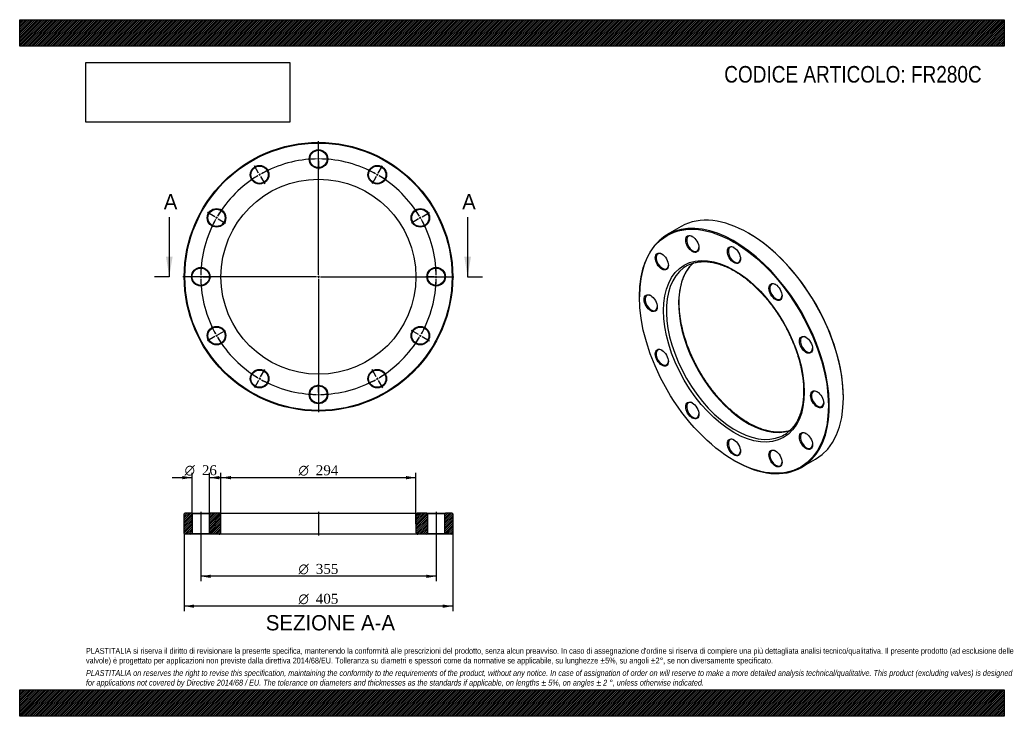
# Model space of a CAD drawing. Header units: millimetres. Extents: x 0 to 1485, y 0 to 1050.
import ezdxf
from ezdxf.enums import TextEntityAlignment as Align
from ezdxf.lldxf.tags import DXFTag

# ---------------------------------------------------------------- set-up
doc = ezdxf.new("R2010")
doc.units = ezdxf.units.MM
doc.header["$LTSCALE"] = 5
for name, color, linetype in [('Default', 7, 'Continuous'), ('DV2_Default', 7, 'Continuous'), ('DV3_Default', 7, 'Continuous'), ('FR280C', 7, 'Continuous')]:
    doc.layers.add(name, color=color, linetype=linetype)
doc.styles.add('SEACAD_Solid_Edge_ANSI', font='seans.ttf')
doc.styles.add('SEACAD_Solid_Edge_ANSI1_Symbols', font='semeca1.ttf')
doc.styles.add('SEACAD_Times_New_Roman', font='times.ttf')
tags = doc.linetypes.add('CENTER2', pattern=[28.575, 19.05, -3.175, 3.175, -3.175]).pattern_tags.tags
tags[10:11] = [DXFTag(74, 4), DXFTag(75, 0), DXFTag(340, '0'), DXFTag(46, 0.0), DXFTag(50, 0.0), DXFTag(44, 0.0), DXFTag(45, 0.0)]
tags[8:9] = [DXFTag(74, 4), DXFTag(75, 0), DXFTag(340, '0'), DXFTag(46, 0.0), DXFTag(50, 0.0), DXFTag(44, 0.0), DXFTag(45, 0.0)]
tags[6:7] = [DXFTag(74, 4), DXFTag(75, 0), DXFTag(340, '0'), DXFTag(46, 0.0), DXFTag(50, 0.0), DXFTag(44, 0.0), DXFTag(45, 0.0)]
tags[4:5] = [DXFTag(74, 4), DXFTag(75, 0), DXFTag(340, '0'), DXFTag(46, 0.0), DXFTag(50, 0.0), DXFTag(44, 0.0), DXFTag(45, 0.0)]
tags = doc.linetypes.add('HIDDEN2', pattern=[4.7625, 3.175, -1.5875]).pattern_tags.tags
tags[6:7] = [DXFTag(74, 4), DXFTag(75, 0), DXFTag(340, '0'), DXFTag(46, 0.0), DXFTag(50, 0.0), DXFTag(44, 0.0), DXFTag(45, 0.0)]
tags[4:5] = [DXFTag(74, 4), DXFTag(75, 0), DXFTag(340, '0'), DXFTag(46, 0.0), DXFTag(50, 0.0), DXFTag(44, 0.0), DXFTag(45, 0.0)]
picture_1 = doc.add_image_def('image1.jpg', size_in_pixel=(4302, 1260))

# ---------------------------------------------------------------- blocks, each defined once
blk = doc.blocks.new('SE')
at = {"layer": 'FR280C', "color": 7, "linetype": 'Continuous'}
for p, q in [((997.8, 738.3), (976.6, 726)), ((1099.8, 727.8), (1099.1, 728.2)), ((934.7, 633.3), (934.7, 632.5)), ((1242.3, 480.2), (1242.3, 481)), ((1179.1, 375.3), (1200.3, 387.5)), ((1077.2, 385.7), (1077.9, 385.3))]:
    blk.add_line(p, q, dxfattribs=at)
for centre, major_axis, start_param, end_param in [((1099.1, 562.9), (-101.3, 175.4), 3.141593, 6.283185), ((1077.9, 550.6), (101.3, -175.4), 0, 3.926991), ((1099.8, 563.3), (100.8, -174.5), 0.785398, 2.356194), ((1015.1, 712.4), (-6.5, 11.3), 0, 3.889233), ((1015.1, 712.4), (-6.5, 11.3), 5.535545, 6.283185), ((969.2, 685.9), (-6.5, 11.3), 5.535545, 6.283185), ((1077.9, 695.6), (-6.5, 11.3), 0, 3.889233), ((1077.9, 695.6), (-6.5, 11.3), 5.535545, 6.283185), ((969.2, 685.9), (-6.5, 11.3), 0, 3.889233), ((1097.7, 562.1), (73.5, -127.3), 3.265446, 6.158356), ((1079.3, 551.5), (-73.5, 127.3), 0.063833, 3.076283), ((1079.3, 551.5), (-73.5, 127.3), 0, 0.063833), ((1079.3, 551.5), (-73.5, 127.3), 6.217512, 6.283185), ((1140.6, 639.9), (-6.5, 11.3), 0, 3.889233), ((1140.6, 639.9), (-6.5, 11.3), 5.535545, 6.283185), ((952.4, 623.1), (-6.5, 11.3), 0, 3.889233), ((952.4, 623.1), (-6.5, 11.3), 5.535545, 6.283185), ((1186.6, 560.4), (-6.5, 11.3), 0, 3.889233), ((1186.6, 560.4), (-6.5, 11.3), 5.535545, 6.283185), ((969.2, 540.9), (-6.5, 11.3), 0, 3.889233), ((969.2, 540.9), (-6.5, 11.3), 5.535545, 6.283185), ((1203.4, 478.2), (-6.5, 11.3), 5.535545, 6.283185), ((1203.4, 478.2), (-6.5, 11.3), 0, 3.889233), ((1015.1, 461.4), (-6.5, 11.3), 0, 3.889233), ((1015.1, 461.4), (-6.5, 11.3), 5.535545, 6.283185), ((1077.9, 405.7), (-6.5, 11.3), 0, 3.889233), ((1077.9, 405.7), (-6.5, 11.3), 5.535545, 6.283185), ((1079.3, 551.5), (-73.5, 127.3), 3.076283, 3.200505), ((1186.6, 415.4), (-6.5, 11.3), 0, 3.889233), ((1186.6, 415.4), (-6.5, 11.3), 5.535545, 6.283185), ((1140.6, 388.9), (-6.5, 11.3), 5.535545, 6.283185), ((1140.6, 388.9), (-6.5, 11.3), 0, 3.889233), ((1077.9, 550.6), (101.3, -175.4), 5.497787, 6.283185)]:
    blk.add_ellipse(centre, major_axis=major_axis, ratio=0.57735, start_param=start_param, end_param=end_param, dxfattribs=at)
for centre, major_axis in [((1077.2, 550.2), (-100.8, 174.5)), ((1014.4, 712), (7, -12.1)), ((968.5, 685.5), (7, -12.1)), ((1077.2, 550.2), (75, -129.9)), ((1077.2, 695.2), (7, -12.1)), ((1139.9, 639.5), (7, -12.1)), ((951.7, 622.7), (7, -12.1)), ((1185.9, 559.9), (7, -12.1)), ((968.5, 540.5), (7, -12.1)), ((1202.7, 477.8), (7, -12.1)), ((1014.4, 461), (7, -12.1)), ((1077.2, 405.3), (7, -12.1)), ((1185.9, 415), (7, -12.1)), ((1139.9, 388.5), (7, -12.1))]:
    blk.add_ellipse(centre, major_axis=major_axis, ratio=0.57735, dxfattribs=at)
for points, knots in [([(1010.6, 681.1), (1011.1, 681.4), (1012.5, 682), (1015.2, 683), (1018.6, 683.9), (1022.2, 684.6), (1025.8, 685.1), (1029.5, 685.4), (1033.3, 685.4), (1037.2, 685.2), (1041.2, 684.8), (1045.2, 684.1), (1049.3, 683.2), (1053.4, 682.1), (1057.6, 680.7), (1061.8, 679.2), (1066.1, 677.4), (1070.4, 675.4), (1074.7, 673.1), (1079, 670.7), (1083.3, 668), (1087.6, 665.2), (1091.9, 662.1), (1096.2, 658.9), (1100.4, 655.4), (1104.6, 651.8), (1108.8, 648), (1112.9, 644.1), (1117, 639.9), (1121, 635.6), (1124.9, 631.2), (1128.7, 626.6), (1132.5, 621.9), (1136.1, 617.1), (1139.7, 612.1), (1143.1, 607.1), (1146.5, 601.9), (1149.7, 596.7), (1152.8, 591.4), (1155.8, 586), (1158.6, 580.5), (1161.3, 575), (1163.8, 569.5), (1166.2, 563.9), (1168.5, 558.3), (1170.6, 552.7), (1172.5, 547.1), (1174.3, 541.5), (1175.9, 535.9), (1177.3, 530.3), (1178.5, 524.8), (1179.6, 519.3), (1180.5, 513.9), (1181.3, 508.6), (1181.8, 503.3), (1182.2, 498.1), (1182.4, 493), (1182.4, 488), (1182.2, 483.2), (1181.9, 478.4), (1181.3, 473.8), (1180.6, 469.3), (1179.8, 465), (1178.7, 460.8), (1177.5, 456.8), (1176.1, 452.9), (1174.6, 449.2), (1172.9, 445.7), (1171, 442.4), (1169, 439.3), (1166.8, 436.3), (1164.5, 433.6), (1162, 431), (1159.4, 428.7), (1157.8, 427.5), (1156.8, 426.8)], [0, 0, 0, 0, 0.005844, 0.019927, 0.033987, 0.048017, 0.062012, 0.07597, 0.089892, 0.103781, 0.117642, 0.131478, 0.145294, 0.159094, 0.172883, 0.186663, 0.200438, 0.214209, 0.227979, 0.241749, 0.255519, 0.269291, 0.283065, 0.296842, 0.310621, 0.324403, 0.338189, 0.351977, 0.365768, 0.379561, 0.393357, 0.407155, 0.420955, 0.434757, 0.44856, 0.462364, 0.476169, 0.489975, 0.503781, 0.517587, 0.531393, 0.545198, 0.559002, 0.572806, 0.586607, 0.600407, 0.614205, 0.628001, 0.641794, 0.655585, 0.669372, 0.683156, 0.696937, 0.710715, 0.724489, 0.73826, 0.752028, 0.765793, 0.779555, 0.793317, 0.807078, 0.820839, 0.834603, 0.848371, 0.862147, 0.875933, 0.889733, 0.903552, 0.917394, 0.931264, 0.945166, 0.959103, 0.973078, 0.98709, 1, 1, 1, 1]), ([(1099.2, 442.2), (1098.4, 442.7), (1096.3, 443.9), (1092.6, 446.2), (1088.3, 449.1), (1084, 452.2), (1079.7, 455.5), (1075.5, 459), (1071.3, 462.7), (1067.1, 466.5), (1063, 470.5), (1059, 474.7), (1055, 479), (1051.1, 483.5), (1047.3, 488.1), (1043.6, 492.8), (1039.9, 497.7), (1036.4, 502.6), (1033, 507.7), (1029.7, 512.9), (1026.5, 518.2), (1023.4, 523.5), (1020.5, 528.9), (1017.7, 534.4), (1015, 539.9), (1012.5, 545.5), (1010.2, 551), (1007.9, 556.6), (1005.9, 562.3), (1004, 567.9), (1002.3, 573.5), (1000.7, 579), (999.4, 584.6), (998.1, 590.1), (997.1, 595.6), (996.3, 601), (995.6, 606.3), (995.1, 611.5), (994.7, 616.7), (994.6, 621.8), (994.6, 626.7), (994.8, 631.6), (995.2, 636.3), (995.8, 640.9), (996.5, 645.3), (997.5, 649.6), (998.5, 653.8), (999.8, 657.7), (1001.2, 661.5), (1002.8, 665.2), (1004.5, 668.7), (1006.5, 671.9), (1008.5, 675), (1010.7, 677.9), (1013.1, 680.6), (1014.7, 682.2), (1015.6, 683)], [0, 0, 0, 0, 0.0095275, 0.0276664, 0.045809, 0.0639546, 0.0821038, 0.1002566, 0.1184134, 0.136574, 0.1547384, 0.1729064, 0.1910778, 0.2092522, 0.2274294, 0.2456091, 0.2637909, 0.2819745, 0.3001595, 0.3183456, 0.3365324, 0.3547195, 0.3729065, 0.3910931, 0.4092787, 0.4274631, 0.4456458, 0.4638266, 0.4820049, 0.5001806, 0.5183532, 0.5365224, 0.554688, 0.5728495, 0.5910069, 0.6091598, 0.6273083, 0.6454523, 0.6635919, 0.6817275, 0.6998596, 0.717989, 0.7361169, 0.7542444, 0.7723733, 0.7905059, 0.8086452, 0.8267951, 0.84496, 0.8631451, 0.881356, 0.899599, 0.9178802, 0.9362049, 0.9545773, 0.9725782, 0.9725782, 0.9725782, 0.9725782]), ([(1161.4, 430.5), (1160.7, 430.3), (1158.8, 429.7), (1155.7, 429.1), (1152.1, 428.5), (1148.4, 428.2), (1144.6, 428.1), (1140.7, 428.3), (1136.8, 428.6), (1132.8, 429.2), (1128.7, 430.1), (1124.6, 431.1), (1120.4, 432.4), (1116.2, 434), (1112, 435.7), (1107.7, 437.6), (1103.4, 439.8), (1100.7, 441.3), (1099.2, 442.2)], [0.0890274, 0.0890274, 0.0890274, 0.0890274, 0.1274027, 0.1864333, 0.24532, 0.3040532, 0.3626346, 0.4210741, 0.4793876, 0.5375934, 0.5957107, 0.6537579, 0.7117518, 0.769707, 0.827636, 0.8855487, 0.9434534, 1, 1, 1, 1])]:
    blk.add_open_spline(points, degree=3, knots=knots, dxfattribs=at)
blk = doc.blocks.new('SE1')
at = {"layer": 'Default', "color": 7, "linetype": 'CENTER2'}
for start, end in [(90.9684, 119.0316), (60.9684, 89.0316), (120.9684, 149.0316), (30.9684, 59.0316), (150.9684, 179.0316), (0.9684, 29.0316), (180.9684, 209.0316), (330.9684, 359.0316), (210.9684, 239.0316), (300.9684, 329.0316), (240.9684, 269.0316), (270.9684, 299.0316)]:
    blk.add_arc((450.6, 662.6), 177.5, start, end, dxfattribs=at)
at = {"layer": 'DV2_Default', "color": 7, "linetype": 'CENTER2'}
for p, q in [((450.6, 665.6), (450.6, 866.8)), ((450.6, 843.1), (450.6, 855.8)), ((360.3, 818.9), (354, 829.9)), ((540.8, 818.9), (547.2, 829.9)), ((294.3, 752.8), (283.2, 759.2)), ((606.9, 752.8), (617.9, 759.2)), ((447.6, 662.6), (246.3, 662.6)), ((270.1, 662.6), (257.3, 662.6)), ((452.1, 662.6), (449.1, 662.6)), ((450.6, 664.1), (450.6, 661.1)), ((450.6, 659.6), (450.6, 458.3)), ((453.6, 662.6), (654.8, 662.6)), ((631.1, 662.6), (642.8, 662.6)), ((631.1, 662.6), (643.8, 662.6)), ((294.3, 572.3), (283.2, 566)), ((606.9, 572.3), (617.9, 566)), ((360.3, 506.3), (354, 495.2)), ((540.8, 506.3), (547.2, 495.2)), ((450.6, 482.1), (450.6, 469.3))]:
    blk.add_line(p, q, dxfattribs=at)
at = {"layer": 'DV2_Default', "color": 7, "linetype": 'HIDDEN2'}
for p, q in [((450.6, 838.6), (450.6, 841.6)), ((450.6, 837.1), (450.6, 824.3)), ((362.6, 815), (361.1, 817.6)), ((538.6, 815), (540.1, 817.6)), ((363.3, 813.7), (369.7, 802.7)), ((537.8, 813.7), (531.5, 802.7)), ((298.2, 750.6), (295.6, 752.1)), ((299.5, 749.8), (310.5, 743.5)), ((601.7, 749.8), (590.7, 743.5)), ((603, 750.6), (605.6, 752.1)), ((274.6, 662.6), (271.6, 662.6)), ((276.1, 662.6), (288.8, 662.6)), ((625.1, 662.6), (612.3, 662.6)), ((625.1, 662.6), (613.3, 662.6)), ((626.6, 662.6), (629.6, 662.6)), ((626.6, 662.6), (629.6, 662.6)), ((299.5, 575.3), (310.5, 581.7)), ((601.7, 575.3), (590.7, 581.7)), ((298.2, 574.6), (295.6, 573.1)), ((603, 574.6), (605.6, 573.1)), ((363.3, 511.5), (369.7, 522.5)), ((537.8, 511.5), (531.5, 522.5)), ((362.6, 510.2), (361.1, 507.6)), ((538.6, 510.2), (540.1, 507.6)), ((450.6, 488.1), (450.6, 500.8)), ((450.6, 486.6), (450.6, 483.6))]:
    blk.add_line(p, q, dxfattribs=at)
at = {"layer": 'DV2_Default', "color": 7, "linetype": 'CENTER2'}
for start, end in [(90.9684, 95.084), (89.5158, 90.4842), (84.916, 89.0316), (119.5158, 120.4842), (114.916, 119.0316), (60.9684, 65.084), (59.5158, 60.4842), (120.9684, 125.084), (54.916, 59.0316), (144.916, 149.0316), (30.9684, 35.084), (150.9684, 155.084), (149.5158, 150.4842), (29.5158, 30.4842), (24.916, 29.0316), (174.916, 179.0316), (0.9684, 5.084), (0.9684, 4.7612), (179.5158, 180.4842), (180.9684, 185.084), (354.916, 359.0316), (355.2388, 359.0316), (359.5158, 0.4842), (359.5158, 0.4842), (204.916, 209.0316), (330.9684, 335.084), (209.5158, 210.4842), (210.9684, 215.084), (324.916, 329.0316), (329.5158, 330.4842), (234.916, 239.0316), (239.5158, 240.4842), (240.9684, 245.084), (294.916, 299.0316), (299.5158, 300.4842), (300.9684, 305.084), (264.916, 269.0316), (269.5158, 270.4842), (270.9684, 275.084)]:
    blk.add_arc((450.6, 662.6), 177.5, start, end, dxfattribs=at)
at = {"layer": 'FR280C', "color": 7, "linetype": 'Continuous'}
for centre, radius in [((450.6, 662.6), 202.5), ((450.6, 662.6), 201.5), ((450.6, 840.1), 14), ((450.6, 840.1), 13), ((361.8, 816.3), 14), ((361.8, 816.3), 13), ((539.3, 816.3), 14), ((539.3, 816.3), 13), ((450.6, 662.6), 147), ((296.9, 751.3), 14), ((296.9, 751.3), 13), ((604.3, 751.3), 14), ((604.3, 751.3), 13), ((273.1, 662.6), 14), ((273.1, 662.6), 13), ((628.1, 662.6), 14), ((628.1, 662.6), 13), ((296.9, 573.8), 14), ((296.9, 573.8), 13), ((604.3, 573.8), 14), ((604.3, 573.8), 13), ((361.8, 508.9), 14), ((361.8, 508.9), 13), ((539.3, 508.9), 14), ((539.3, 508.9), 13), ((450.6, 485.1), 14), ((450.6, 485.1), 13)]:
    blk.add_circle(centre, radius, dxfattribs=at)
blk = doc.blocks.new('SE3')
at = {"color": 7, "linetype": 'Continuous', "style": 'SEACAD_Solid_Edge_ANSI'}
blk.add_text('A', height=23, dxfattribs=at).set_placement((217.3, 787.1), align=Align.TOP_LEFT)
blk = doc.blocks.new('SE4')
at = {"color": 7, "linetype": 'Continuous', "style": 'SEACAD_Solid_Edge_ANSI'}
blk.add_text('A', height=23, dxfattribs=at).set_placement((667.3, 787.1), align=Align.TOP_LEFT)
blk = doc.blocks.new('SEANNOT_GROUP')
at = {"linetype": 'Continuous'}
blk.add_hatch(color=7, dxfattribs=at).paths.add_polyline_path([(220.6, 692.6), (225.6, 662.6), (230.6, 692.6)])
at = {"color": 7, "linetype": 'Continuous'}
blk.add_lwpolyline([(225.6, 752.6), (225.6, 662.6)], dxfattribs=at)
blk = doc.blocks.new('SEANNOT_GROUP1')
at = {"linetype": 'Continuous'}
blk.add_hatch(color=7, dxfattribs=at).paths.add_polyline_path([(670.6, 692.6), (675.6, 662.6), (680.6, 692.6)])
at = {"color": 7, "linetype": 'Continuous'}
blk.add_lwpolyline([(675.6, 752.6), (675.6, 662.6)], dxfattribs=at)
blk = doc.blocks.new('SE2')
at = {"layer": 'Default', "color": 7, "linetype": 'CENTER2'}
for p, q in [((225.6, 662.6), (203.1, 662.6)), ((675.6, 662.6), (698.1, 662.6))]:
    blk.add_line(p, q, dxfattribs=at)
at = {"layer": 'Default'}
for name in ['SE3', 'SE4', 'SEANNOT_GROUP', 'SEANNOT_GROUP1']:
    blk.add_blockref(name, (0, 0), dxfattribs=at)
blk = doc.blocks.new('SE5')
at = {"layer": 'FR280C', "linetype": 'Continuous'}
h = blk.add_hatch(dxfattribs=at)
h.set_pattern_fill('LINE', scale=0.62992, angle=45, style=0)
h.paths.add_polyline_path([(259.1, 306.3), (249.1, 306.3), (248.1, 305.3), (248.1, 275.3), (249.1, 274.3), (259.1, 274.3), (260.1, 275.3), (260.1, 305.3)])
h = blk.add_hatch(dxfattribs=at)
h.set_pattern_fill('LINE', scale=0.62992, angle=45, style=0)
edge = h.paths.add_edge_path()
edge.add_line((287.1, 274.3), (300.6, 274.3))
edge.add_arc((300.6, 277.3), 3, 270, 360)
edge.add_line((303.6, 277.3), (303.6, 303.3))
edge.add_arc((300.6, 303.3), 3, 0, 90)
edge.add_line((300.6, 306.3), (287.1, 306.3))
edge.add_line((287.1, 306.3), (286.1, 305.3))
edge.add_line((286.1, 305.3), (286.1, 275.3))
edge.add_line((286.1, 275.3), (287.1, 274.3))
h = blk.add_hatch(dxfattribs=at)
h.set_pattern_fill('LINE', scale=0.62992, angle=45, style=0)
edge = h.paths.add_edge_path()
edge.add_line((615.1, 275.3), (615.1, 305.3))
edge.add_line((615.1, 305.3), (614.1, 306.3))
edge.add_line((614.1, 306.3), (600.6, 306.3))
edge.add_arc((600.6, 303.3), 3, 90, 180)
edge.add_line((597.6, 303.3), (597.6, 277.3))
edge.add_arc((600.6, 277.3), 3, 180, 270)
edge.add_line((600.6, 274.3), (614.1, 274.3))
edge.add_line((614.1, 274.3), (615.1, 275.3))
h = blk.add_hatch(dxfattribs=at)
h.set_pattern_fill('LINE', scale=0.62992, angle=45, style=0)
h.paths.add_polyline_path([(641.1, 305.3), (641.1, 275.3), (642.1, 274.3), (652.1, 274.3), (653.1, 275.3), (653.1, 305.3), (652.1, 306.3), (642.1, 306.3)])
at = {"layer": 'DV3_Default', "color": 7, "linetype": 'CENTER2'}
for p, q in [((273.1, 308.1), (273.1, 272.6)), ((450.6, 308.1), (450.6, 272.6)), ((628.1, 308.1), (628.1, 272.6))]:
    blk.add_line(p, q, dxfattribs=at)
at = {"layer": 'FR280C', "color": 7, "linetype": 'Continuous'}
for p, q in [((249.1, 306.3), (248.1, 305.3)), ((248.1, 275.3), (248.1, 305.3)), ((259.1, 306.3), (249.1, 306.3)), ((259.1, 306.3), (287.1, 306.3)), ((259.1, 306.3), (260.1, 305.3)), ((286.1, 305.3), (260.1, 305.3)), ((260.1, 305.3), (260.1, 275.3)), ((286.1, 305.3), (287.1, 306.3)), ((286.1, 275.3), (286.1, 305.3)), ((300.6, 306.3), (287.1, 306.3)), ((300.6, 306.3), (600.6, 306.3)), ((303.6, 277.3), (303.6, 303.3)), ((597.6, 303.3), (597.6, 277.3)), ((614.1, 306.3), (600.6, 306.3)), ((614.1, 306.3), (642.1, 306.3)), ((614.1, 306.3), (615.1, 305.3)), ((641.1, 305.3), (615.1, 305.3)), ((615.1, 305.3), (615.1, 275.3)), ((641.1, 305.3), (642.1, 306.3)), ((641.1, 275.3), (641.1, 305.3)), ((652.1, 306.3), (642.1, 306.3)), ((653.1, 305.3), (652.1, 306.3)), ((653.1, 305.3), (653.1, 275.3)), ((248.1, 275.3), (249.1, 274.3)), ((259.1, 274.3), (249.1, 274.3)), ((260.1, 275.3), (259.1, 274.3)), ((287.1, 274.3), (259.1, 274.3)), ((260.1, 275.3), (286.1, 275.3)), ((287.1, 274.3), (286.1, 275.3)), ((300.6, 274.3), (287.1, 274.3)), ((600.6, 274.3), (300.6, 274.3)), ((614.1, 274.3), (600.6, 274.3)), ((615.1, 275.3), (614.1, 274.3)), ((642.1, 274.3), (614.1, 274.3)), ((615.1, 275.3), (641.1, 275.3)), ((642.1, 274.3), (641.1, 275.3)), ((652.1, 274.3), (642.1, 274.3)), ((652.1, 274.3), (653.1, 275.3))]:
    blk.add_line(p, q, dxfattribs=at)
for centre, start, end in [((300.6, 303.3), 0, 90), ((600.6, 303.3), 90, 180), ((300.6, 277.3), 270, 0), ((600.6, 277.3), 180, 270)]:
    blk.add_arc(centre, 3, start, end, dxfattribs=at)
blk = doc.blocks.new('GDimGGroup')
at = {"layer": 'Default', "linetype": 'Continuous'}
for points in [[(288.1, 208.5), (288.1, 213.5), (273.1, 211)], [(613.1, 208.5), (628.1, 211), (613.1, 213.5)]]:
    blk.add_hatch(color=7, dxfattribs=at).paths.add_polyline_path(points)
at = {"layer": 'Default', "color": 7, "linetype": 'Continuous'}
for p, q in [((273.1, 274.3), (273.1, 203.5)), ((628.1, 274.3), (628.1, 203.5)), ((628.1, 211), (273.1, 211))]:
    blk.add_line(p, q, dxfattribs=at)
for s, style, p in [('O', 'SEACAD_Solid_Edge_ANSI1_Symbols', (420.5, 229.7)), ('355', 'SEACAD_Times_New_Roman', (446.6, 229.7))]:
    blk.add_text(s, height=15, dxfattribs=dict(at, style=style)).set_placement(p, align=Align.TOP_LEFT)
blk = doc.blocks.new('GDimGGroup1')
at = {"layer": 'Default', "linetype": 'Continuous'}
for points in [[(263.1, 163.5), (263.1, 168.5), (248.1, 166)], [(638.1, 163.5), (653.1, 166), (638.1, 168.5)]]:
    blk.add_hatch(color=7, dxfattribs=at).paths.add_polyline_path(points)
at = {"layer": 'Default', "color": 7, "linetype": 'Continuous'}
for p, q in [((248.1, 275.3), (248.1, 158.5)), ((653.1, 275.3), (653.1, 158.5)), ((653.1, 166), (248.1, 166))]:
    blk.add_line(p, q, dxfattribs=at)
for s, style, p in [('O', 'SEACAD_Solid_Edge_ANSI1_Symbols', (420.5, 184.7)), ('405', 'SEACAD_Times_New_Roman', (446.6, 184.7))]:
    blk.add_text(s, height=15, dxfattribs=dict(at, style=style)).set_placement(p, align=Align.TOP_LEFT)
blk = doc.blocks.new('GDimGGroup2')
at = {"layer": 'Default', "linetype": 'Continuous'}
for points in [[(318.6, 362.2), (303.6, 359.7), (318.6, 357.2)], [(582.6, 362.2), (582.6, 357.2), (597.6, 359.7)]]:
    blk.add_hatch(color=7, dxfattribs=at).paths.add_polyline_path(points)
at = {"layer": 'Default', "color": 7, "linetype": 'Continuous'}
for p, q in [((303.6, 290.3), (303.6, 367.2)), ((303.6, 359.7), (597.6, 359.7)), ((597.6, 290.3), (597.6, 367.2))]:
    blk.add_line(p, q, dxfattribs=at)
for s, style, p in [('O', 'SEACAD_Solid_Edge_ANSI1_Symbols', (420.5, 378.4)), ('294', 'SEACAD_Times_New_Roman', (446.6, 378.4))]:
    blk.add_text(s, height=15, dxfattribs=dict(at, style=style)).set_placement(p, align=Align.TOP_LEFT)
blk = doc.blocks.new('GDimGGroup3')
at = {"layer": 'Default', "linetype": 'Continuous'}
for points in [[(245.1, 362.2), (245.1, 357.2), (260.1, 359.7)], [(301.1, 362.2), (286.1, 359.7), (301.1, 357.2)]]:
    blk.add_hatch(color=7, dxfattribs=at).paths.add_polyline_path(points)
at = {"layer": 'Default', "color": 7, "linetype": 'Continuous'}
for p, q in [((230.1, 359.7), (260.1, 359.7)), ((260.1, 290.3), (260.1, 367.2)), ((286.1, 290.3), (286.1, 367.2)), ((286.1, 359.7), (316.1, 359.7))]:
    blk.add_line(p, q, dxfattribs=at)
for s, style, p in [('O', 'SEACAD_Solid_Edge_ANSI1_Symbols', (248.7, 378.5)), ('26', 'SEACAD_Times_New_Roman', (274.8, 378.5))]:
    blk.add_text(s, height=15, dxfattribs=dict(at, style=style)).set_placement(p, align=Align.TOP_LEFT)

msp = doc.modelspace()

# ---------------------------------------------------------------- hatches: boundary and pattern name
at = {"layer": 'Default', "linetype": 'Continuous'}
h = msp.add_hatch(dxfattribs=at)
h.set_pattern_fill('LINE', scale=0.629921, angle=45, style=0)
h.paths.add_polyline_path([(1485, 1010), (1485, 1050), (0, 1050), (0, 1010)])
for points in [[(1485, 1010), (1485, 1050), (0, 1050), (0, 1010)], [(1485, 0), (1485, 40), (0, 40), (0, 0)]]:
    msp.add_hatch(color=7, dxfattribs=at).paths.add_polyline_path(points)
h = msp.add_hatch(dxfattribs=at)
h.set_pattern_fill('LINE', scale=0.629921, angle=45, style=0)
h.paths.add_polyline_path([(1485, 0), (1485, 40), (0, 40), (0, 0)])

# ---------------------------------------------------------------- linework, layer by layer
at = {"layer": 'Default', "color": 7, "linetype": 'Continuous'}
for p, q in [((0, 1050), (1485, 1050)), ((0, 1010), (0, 1050)), ((1485, 1050), (1485, 1010)), ((1485, 1010), (0, 1010)), ((0, 40), (1485, 40)), ((0, 0), (0, 40)), ((1485, 40), (1485, 0)), ((1485, 0), (0, 0))]:
    msp.add_line(p, q, dxfattribs=at)

# ---------------------------------------------------------------- block references
at = {"layer": 'Default'}
for name in ['SE1', 'SE2', 'SE', 'GDimGGroup3', 'GDimGGroup2', 'SE5', 'GDimGGroup1', 'GDimGGroup']:
    msp.add_blockref(name, (0, 0), dxfattribs=at)

# ---------------------------------------------------------------- texts
at = {"layer": 'Default', "color": 7, "linetype": 'Continuous', "style": 'SEACAD_Solid_Edge_ANSI'}
msp.add_text('SEZIONE A-A', height=23, dxfattribs=at).set_placement((371.2, 152.5), align=Align.TOP_LEFT)
at = {"layer": 'Default', "attachment_point": 1}
for s, insert, char_height, width in [('{\\fArial Narrow|b0||i0||c0|p34;\\C7;\\H25.;\\W1.;CODICE ARTICOLO: FR280C}', (1062.6, 980.2), 25, 396.498), ("{\\fArial Narrow|b0||i0||c0|p34;\\C7;\\H8.75;\\W1.;PLASTITALIA si riserva il diritto di revisionare la presente specifica, mantenendo la conformità alle prescrizioni del prodotto, senza alcun preavviso. In caso di assegnazione d'ordine si riserva di compiere una più dettagliata analisi tecnico/qualitativa. Il presente prodotto (ad esclusione delle \\P}{\\fArial Narrow|b0||i0||c0|p34;\\C7;\\H8.75;\\W1.;valvole) è progettato per applicazioni non previste dalla direttiva 2014/68/EU. Tolleranza su diametri e spessori come da normative se applicabile, su lunghezze ±5%, su angoli ±2°, se non diversamente specificato.\\P}{\\fArial Narrow|b0||i0||c0|p34;\\C7;\\H2.5;\\W1.;   \\P}{\\fArial Narrow|b0||i1||c0|p34;\\C7;\\H8.75;\\W1.;PLASTITALIA on reserves the right to revise this specification, maintaining the conformity to the requirements of the product, without any notice. In case of assignation of order on will reserve to make a more detailed analysis technical/qualitative. This product (excluding valves) is designed \\P}{\\fArial Narrow|b0||i1||c0|p34;\\C7;\\H8.75;\\W1.;for applications not covered by Directive 2014/68 / EU. The tolerance on diameters and thicknesses as the standards if applicable, on lengths ± 5%, on angles ± 2 °, unless otherwise indicated.\\P}", (100, 103), 8.75, 1285)]:
    msp.add_mtext(s, dxfattribs=dict(at, insert=insert, char_height=char_height, width=width))

# ---------------------------------------------------------------- pictures from other files: only their frames are drawn
image = msp.add_image(picture_1, insert=(100, 895.5), size_in_units=(307.3, 90))
image.dxf.flags = 7

doc.saveas('drawing.dxf')
